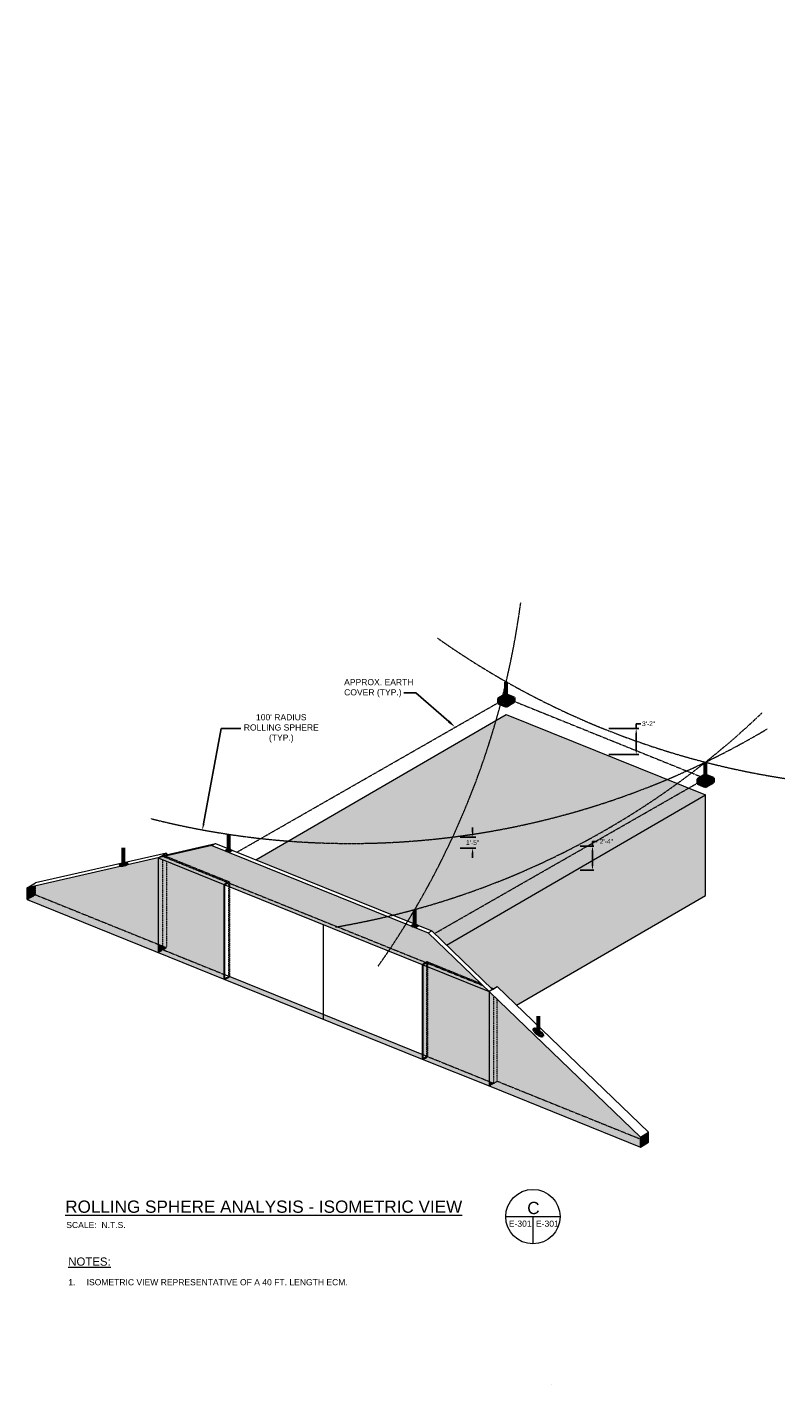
# Model space of a CAD drawing. Header units: inches. Extents: x 0 to 12398, y 1946 to 14013.
# Tile 4 of 8: x 1606 to 2721, y 12017 to 14013. Entities that reach past the tile are written whole.
import ezdxf
from ezdxf import colors
from ezdxf.entities.mleader import LeaderData, LeaderLine
from ezdxf.math import Vec2, Vec3

# ---------------------------------------------------------------- set-up
doc = ezdxf.new("R2010")
doc.units = ezdxf.units.IN
doc.header["$MEASUREMENT"] = 0
doc.linetypes.add('DASHED2', pattern=[0.375, 0.25, -0.125])
doc.linetypes.add('HIDDEN2', pattern=[0.1875, 0.125, -0.0625])
for name, color, linetype, lineweight in [('E-AIR-TERM', 3, 'Continuous', 35), ('E-ANNO-TEXT', 7, 'Continuous', 18), ('E-ISO-BLDG', 131, 'Continuous', 9), ('E-ISO-LPS', 7, 'DASHED2', 40), ('E-LPS-RSM', 30, 'DASHED2', 18)]:
    doc.layers.add(name, color=color, linetype=linetype, lineweight=lineweight)
doc.styles.get("Standard").update_dxf_attribs({"font": 'arial.ttf'})
doc.dimstyles.get("Standard").update_dxf_attribs({"dimtxt": 0.18, "dimasz": 0.18, "dimexe": 0.18, "dimexo": 0.0625, "dimgap": 0.09, "dimtad": 0, "dimtih": 1, "dimtoh": 1, "dimdec": 4, "dimzin": 0, "dimdsep": 46, "dimtxsty": 'Standard', "dimcen": 0.09, "dimadec": 0, "dimazin": 0, "dimtfac": 1, "dimtdec": 4, "dimtofl": 0, "dimtmove": 0, "dimatfit": 3, "dimfxl": 1, "dimtolj": 1, "dimtzin": 0, "dimarcsym": 0})

# ---------------------------------------------------------------- blocks, each defined once
blk = doc.blocks.new('*D25')
at = {"layer": 'Defpoints', "color": 0, "transparency": 16777216}
for p in [(2232.2, 12822.1), (2232.2, 12805.6), (2261.3, 12805.6)]:
    blk.add_point(p, dxfattribs=at)
at = {"layer": 'E-ANNO-TEXT', "color": 0, "lineweight": -2, "transparency": 16777216}
for p, q in [((2261.3, 12829.1), (2261.3, 12836.1)), ((2243.3, 12822.1), (2266.3, 12822.1)), ((2243.3, 12805.6), (2266.3, 12805.6)), ((2261.3, 12798.6), (2261.3, 12791.6))]:
    blk.add_line(p, q, dxfattribs=at)
at = {"layer": 'E-ANNO-TEXT', "color": 0, "transparency": 16777216}
for points in [[(2260.2, 12829.1), (2262.5, 12829.1), (2261.3, 12822.1)], [(2260.2, 12798.6), (2262.5, 12798.6), (2261.3, 12805.6)]]:
    blk.add_solid(points, dxfattribs=at)
at = {"layer": 'E-ANNO-TEXT', "color": 0, "transparency": 16777216, "insert": (2261.3, 12813.8), "char_height": 7, "width": 43.411, "attachment_point": 5}
blk.add_mtext('\\A1;1\'-5"', dxfattribs=at)
blk = doc.blocks.new('*D26')
at = {"layer": 'Defpoints', "color": 0, "transparency": 16777216}
for p in [(2413.2, 12808.6), (2413.4, 12773.6), (2437.7, 12773.6)]:
    blk.add_point(p, dxfattribs=at)
at = {"layer": 'E-ANNO-TEXT', "color": 0, "lineweight": -2, "transparency": 16777216}
for p, q in [((2437.7, 12808.6), (2437.7, 12815.6)), ((2437.7, 12815.6), (2444.7, 12815.6)), ((2419.7, 12808.6), (2439.7, 12808.6)), ((2437.7, 12780.6), (2437.7, 12801.6)), ((2419.7, 12773.6), (2439.7, 12773.6))]:
    blk.add_line(p, q, dxfattribs=at)
at = {"layer": 'E-ANNO-TEXT', "color": 0, "transparency": 16777216}
for points in [[(2436.5, 12801.6), (2438.9, 12801.6), (2437.7, 12808.6)], [(2436.5, 12780.6), (2438.9, 12780.6), (2437.7, 12773.6)]]:
    blk.add_solid(points, dxfattribs=at)
at = {"layer": 'E-ANNO-TEXT', "color": 0, "transparency": 16777216, "insert": (2458.1, 12815.6), "char_height": 7, "width": 43.411, "attachment_point": 5}
blk.add_mtext('\\A1;2\'-4"', dxfattribs=at)
blk = doc.blocks.new('*D28')
at = {"layer": 'Defpoints', "color": 0, "transparency": 16777216}
for p in [(2081.8, 14012.6), (1863.9, 12832.6)]:
    blk.add_point(p, dxfattribs=at)
at = {"layer": 'E-ANNO-TEXT', "color": 0, "lineweight": -2, "transparency": 16777216}
for p, q in [((1891.5, 12981.8), (1865.6, 12841.4)), ((1920.5, 12981.8), (1891.5, 12981.8))]:
    blk.add_line(p, q, dxfattribs=at)
at = {"layer": 'E-ANNO-TEXT', "color": 0, "transparency": 16777216}
blk.add_solid([(1864.1, 12841.7), (1867.1, 12841.2), (1863.9, 12832.6)], dxfattribs=at)
at = {"layer": 'E-ANNO-TEXT', "color": 0, "transparency": 16777216, "insert": (1979.9, 12981.8), "char_height": 9, "width": 117.111, "attachment_point": 5}
blk.add_mtext("\\A1;100' RADIUS ROLLING SPHERE (TYP.)", dxfattribs=at)
blk = doc.blocks.new('*D29')
at = {"layer": 'Defpoints', "color": 0, "transparency": 16777216}
for p in [(2453.3, 12981.6), (2457.3, 12943.2), (2502, 12943.2)]:
    blk.add_point(p, dxfattribs=at)
at = {"layer": 'E-ANNO-TEXT', "color": 0, "lineweight": -2, "transparency": 16777216}
for p, q in [((2462, 12981.6), (2506, 12981.6)), ((2502, 12981.6), (2502, 12988.6)), ((2502, 12988.6), (2509, 12988.6)), ((2502, 12950.2), (2502, 12974.6)), ((2462, 12943.2), (2506, 12943.2))]:
    blk.add_line(p, q, dxfattribs=at)
at = {"layer": 'E-ANNO-TEXT', "color": 0, "transparency": 16777216}
for points in [[(2500.9, 12974.6), (2503.2, 12974.6), (2502, 12981.6)], [(2500.9, 12950.2), (2503.2, 12950.2), (2502, 12943.2)]]:
    blk.add_solid(points, dxfattribs=at)
at = {"layer": 'E-ANNO-TEXT', "color": 0, "transparency": 16777216, "insert": (2520.3, 12988.6), "char_height": 7, "width": 43.411, "attachment_point": 5}
blk.add_mtext('\\A1;3\'-2"', dxfattribs=at)

msp = doc.modelspace()

# ---------------------------------------------------------------- hatches: boundary and pattern name
at = {"layer": 'E-ISO-BLDG', "true_color": 0x939598, "transparency": 33554483}
h = msp.add_hatch(color=252, dxfattribs=at)
h.dxf.hatch_style = 1
h.paths.add_polyline_path([(2285.51391, 12595.08378), (2201.21788, 12676.10702), (2201.21788, 12638.14287), (2196.00488, 12635.11762), (1877.89321, 12763.47304), (1877.89321, 12809.47304), (1798.81017, 12791.46172), (1897.03976, 12752.03158), (2187.27998, 12634.73187)])
h = msp.add_hatch(color=252, dxfattribs=at)
h.dxf.hatch_style = 1
h.paths.add_polyline_path([(1883.10621, 12807.36964), (1883.10621, 12766.49829), (2196.00488, 12640.24628), (2196.00488, 12681.11762)])
h.paths.add_polyline_path([(1883.10621, 12807.36964), (1877.89321, 12809.47304), (1877.89321, 12763.47304), (1883.10621, 12766.49829)])
h.paths.add_polyline_path([(1883.10621, 12766.49829), (1877.89321, 12763.47304), (2196.00488, 12635.11762), (2196.00488, 12640.24628)])
h = msp.add_hatch(color=252, dxfattribs=at)
h.dxf.hatch_style = 1
h.paths.add_polyline_path([(1618.15955, 12750.31816), (1618.15955, 12737.31371), (1798.81017, 12664.42265), (1798.81017, 12791.46172)])
h = msp.add_hatch(color=252, dxfattribs=at)
h.dxf.hatch_style = 1
h.paths.add_polyline_path([(1805.75609, 12788.67357), (1798.81017, 12791.46172), (1798.81017, 12664.42265), (1805.75276, 12661.62137)])
h.paths.add_polyline_path([(1810.94203, 12786.59189), (1805.75609, 12788.67357), (1805.75276, 12661.62137), (1810.94208, 12659.52753)])
h.paths.add_polyline_path([(1895.64872, 12752.58996), (1810.94203, 12786.59189), (1810.94208, 12659.52753), (1805.75263, 12656.51594), (1895.64872, 12620.24362)])
h = msp.add_hatch(color=252, dxfattribs=at)
h.dxf.hatch_style = 1
h.paths.add_polyline_path([(1606.02761, 12730.27321), (1618.15955, 12737.31371), (1618.15955, 12750.31816), (1606.02761, 12747.55509)])
h = msp.add_hatch(color=252, dxfattribs=at)
h.dxf.hatch_style = 1
h.paths.add_polyline_path([(1798.81017, 12652.48704), (1798.81017, 12664.42265), (1618.15954, 12737.31371), (1606.02761, 12730.27321)])
h = msp.add_hatch(color=252, dxfattribs=at)
h.dxf.hatch_style = 1
h.paths.add_polyline_path([(2201.21788, 12676.10702), (2196.00488, 12681.11762), (2196.00488, 12640.24628), (2201.21788, 12638.14287)])
h.paths.add_polyline_path([(2196.00488, 12640.24628), (2196.00488, 12635.11762), (2201.21788, 12638.14287)])
h = msp.add_hatch(color=252, dxfattribs=at)
h.dxf.hatch_style = 1
h.paths.add_polyline_path([(1798.81017, 12664.42265), (1798.81017, 12652.48704), (1810.94208, 12659.52753)])
h = msp.add_hatch(color=252, dxfattribs=at)
h.dxf.hatch_style = 1
h.paths.add_polyline_path([(1895.64872, 12613.41349), (1895.64872, 12620.24362), (1805.75263, 12656.51594), (1798.81017, 12652.48704)])
h = msp.add_hatch(color=252, dxfattribs=at)
h.dxf.hatch_style = 1
h.paths.add_polyline_path([(2188.67537, 12502.00983), (2194.22248, 12499.77162), (2285.50507, 12462.89041), (2285.51391, 12595.08378), (2188.67537, 12634.16868)])
h = msp.add_hatch(color=252, dxfattribs=at)
h.dxf.hatch_style = 1
h.paths.add_polyline_path([(2285.50507, 12462.93985), (2292.45637, 12460.13506), (2297.64582, 12463.14665), (2508.15766, 12378.20687), (2508.15766, 12381.08418), (2285.51391, 12595.08378)])
h = msp.add_hatch(color=252, dxfattribs=at)
h.dxf.hatch_style = 1
h.paths.add_polyline_path([(2194.22248, 12499.77162), (2188.67537, 12502.00983), (2188.67537, 12495.17954), (2285.50462, 12456.10076), (2285.50507, 12462.89041)])
h = msp.add_hatch(color=252, dxfattribs=at)
h.dxf.hatch_style = 1
h.paths.add_polyline_path([(2508.15766, 12366.27122), (2508.15766, 12378.20687), (2297.64582, 12463.14665), (2292.45637, 12460.13506), (2285.50462, 12456.10076)])
h = msp.add_hatch(color=252, dxfattribs=at)
h.dxf.hatch_style = 1
h.paths.add_polyline_path([(2292.45637, 12460.13506), (2285.50507, 12462.93985), (2285.50462, 12456.10076)])
h = msp.add_hatch(color=252, dxfattribs=at)
h.dxf.hatch_style = 1
h.paths.add_polyline_path([(2520.2896, 12388.12469), (2508.15766, 12381.08418), (2508.15766, 12378.20687), (2520.2896, 12373.31173)])
h.paths.add_polyline_path([(2508.15766, 12378.20687), (2508.15766, 12366.27122), (2520.2896, 12373.31173)])
at = {"layer": 'E-ISO-LPS', "linetype": 'Continuous'}
h = msp.add_hatch(dxfattribs=at)
h.set_pattern_fill('AR-CONC', color=256, scale=0.5)
h.set_pattern_definition([(50, (-276.996, 11147.1426), (3.586301, -0.3137607), [0.375, -4.125]), (355, (-276.996, 11147.1426), (-0.6937567, 3.7609607), [0.3, -3.3]), (100.45144, (-276.697, 11147.1165), (2.8925442, 3.4472), [0.318701, -3.5057106]), (46.1842, (-276.996, 11148.1426), (5.3362067, -0.8275964), [0.5625, -6.1875]), (96.63564, (-276.5513, 11148.0737), (4.67331, 4.870593), [0.478052, -5.258569]), (351.18416, (-276.996, 11148.1426), (4.67331, 4.870593), [0.45, -4.95]), (21, (-276.496, 11147.8926), (2.9845353, -2.0130945), [0.375, -4.125]), (326, (-276.496, 11147.8926), (1.2165767, 3.6257502), [0.3, -3.3]), (71.45144, (-276.2473, 11147.725), (4.201112, 1.6126558), [0.318701, -3.5057106]), (37.5, (-276.996, 11147.1426), (0.0607993, 1.66446927), [0, -3.26, 0, -3.35, 0, -3.3125]), (7.5, (-276.996, 11147.1426), (1.3153477, 1.9720586), [0, -1.91, 0, -3.185, 0, -1.2625]), (327.5, (-278.111, 11147.1426), (2.6691122, -0.11277436), [0, -1.25, 0, -3.9, 0, -5.175]), (317.5, (-278.611, 11147.1426), (2.9159308, 0.5005249), [0, -1.625, 0, -2.59, 0, -3.675])])
h.paths.add_polyline_path([(2305.68672, 13022.81562), (2298.97817, 13025.52246), (2298.97817, 13018.92246)])
h.paths.add_polyline_path([(2311.21927, 13020.58328), (2305.68672, 13022.81562), (2298.97817, 13018.92246), (2311.21927, 13013.98328)])
h.paths.add_polyline_path([(2322.63606, 13020.60876), (2315.92751, 13023.31561), (2311.21927, 13020.58328), (2311.21927, 13013.98328)])
h.paths.add_polyline_path([(2322.63606, 13027.20876), (2315.92751, 13023.31561), (2322.63606, 13020.60876)])
at = {"layer": 'E-ISO-LPS'}
h = msp.add_hatch(color=256, dxfattribs=at)
h.dxf.hatch_style = 1
edge = h.paths.add_edge_path()
edge.add_ellipse((2310.80712, 13026.36561), major_axis=(2.10152, 0.022), ratio=0.3366627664, start_angle=90, end_angle=180)
edge.add_line((2308.7056, 13026.34361), (2310.80712, 13026.36561))
edge.add_line((2310.80712, 13026.36561), (2310.79971, 13027.07312))
edge = h.paths.add_edge_path()
edge.add_line((2310.80712, 13026.36561), (2308.7056, 13026.34361))
edge.add_ellipse((2310.80712, 13026.36561), major_axis=(2.10152, 0.022), ratio=0.3366627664, start_angle=180, end_angle=270)
edge.add_line((2310.81452, 13025.65811), (2310.80712, 13026.36561))
edge = h.paths.add_edge_path()
edge.add_ellipse((2310.80712, 13026.36561), major_axis=(2.10152, 0.022), ratio=0.3366627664, start_angle=270, end_angle=360)
edge.add_line((2312.90863, 13026.38762), (2310.80712, 13026.36561))
edge.add_line((2310.80712, 13026.36561), (2310.81452, 13025.65811))
edge = h.paths.add_edge_path()
edge.add_ellipse((2310.80712, 13026.36561), major_axis=(2.10152, 0.022), ratio=0.3366627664, start_angle=0, end_angle=89.79804024)
edge.add_line((2310.80712, 13027.07319), (2310.80712, 13026.36561))
edge.add_line((2310.80712, 13026.36561), (2312.90863, 13026.38762))
at = {"layer": 'E-ISO-LPS', "linetype": 'Continuous'}
h = msp.add_hatch(dxfattribs=at)
h.set_pattern_fill('AR-CONC', color=256, scale=0.5)
h.set_pattern_definition([(50, (16.0306, 11028.9088), (3.586301, -0.3137607), [0.375, -4.125]), (355, (16.0306, 11028.9088), (-0.6937567, 3.7609607), [0.3, -3.3]), (100.45144, (16.3295, 11028.8827), (2.8925442, 3.4472), [0.318701, -3.5057106]), (46.1842, (16.0306, 11029.909), (5.3362067, -0.8275964), [0.5625, -6.1875]), (96.63564, (16.4753, 11029.84), (4.67331, 4.870593), [0.478052, -5.258569]), (351.18416, (16.0306, 11029.909), (4.67331, 4.870593), [0.45, -4.95]), (21, (16.5306, 11029.6588), (2.9845353, -2.0130945), [0.375, -4.125]), (326, (16.5306, 11029.6588), (1.2165767, 3.6257502), [0.3, -3.3]), (71.45144, (16.7793, 11029.491), (4.201112, 1.6126558), [0.318701, -3.5057106]), (37.5, (16.0306, 11028.9088), (0.0607993, 1.66446927), [0, -3.26, 0, -3.35, 0, -3.3125]), (7.5, (16.0306, 11028.9088), (1.3153477, 1.9720586), [0, -1.91, 0, -3.185, 0, -1.2625]), (327.5, (14.9156, 11028.9088), (2.6691122, -0.11277436), [0, -1.25, 0, -3.9, 0, -5.175]), (317.5, (14.4156, 11028.9088), (2.9159308, 0.5005249), [0, -1.625, 0, -2.59, 0, -3.675])])
h.paths.add_polyline_path([(2598.71336, 12904.5818), (2592.00482, 12907.28865), (2592.00482, 12900.68865)])
h.paths.add_polyline_path([(2604.24591, 12902.34946), (2598.71336, 12904.5818), (2592.00482, 12900.68865), (2604.24591, 12895.74946)])
h.paths.add_polyline_path([(2615.6627, 12902.37495), (2608.95415, 12905.08179), (2604.24591, 12902.34946), (2604.24591, 12895.74946)])
h.paths.add_polyline_path([(2615.6627, 12908.97495), (2608.95415, 12905.08179), (2615.6627, 12902.37495)])
at = {"layer": 'E-ISO-LPS'}
h = msp.add_hatch(color=256, dxfattribs=at)
h.dxf.hatch_style = 1
edge = h.paths.add_edge_path()
edge.add_ellipse((2603.83376, 12908.1318), major_axis=(2.10152, 0.022), ratio=0.3366627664, start_angle=90, end_angle=180)
edge.add_line((2601.73224, 12908.10979), (2603.83376, 12908.1318))
edge.add_line((2603.83376, 12908.1318), (2603.82635, 12908.8393))
edge = h.paths.add_edge_path()
edge.add_line((2603.83376, 12908.1318), (2601.73224, 12908.10979))
edge.add_ellipse((2603.83376, 12908.1318), major_axis=(2.10152, 0.022), ratio=0.3366627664, start_angle=180, end_angle=270)
edge.add_line((2603.84116, 12907.42429), (2603.83376, 12908.1318))
edge = h.paths.add_edge_path()
edge.add_ellipse((2603.83376, 12908.1318), major_axis=(2.10152, 0.022), ratio=0.3366627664, start_angle=270, end_angle=360)
edge.add_line((2605.93527, 12908.1538), (2603.83376, 12908.1318))
edge.add_line((2603.83376, 12908.1318), (2603.84116, 12907.42429))
edge = h.paths.add_edge_path()
edge.add_ellipse((2603.83376, 12908.1318), major_axis=(2.10152, 0.022), ratio=0.3366627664, start_angle=0, end_angle=89.79804024)
edge.add_line((2603.83376, 12908.83937), (2603.83376, 12908.1318))
edge.add_line((2603.83376, 12908.1318), (2605.93527, 12908.1538))
h = msp.add_hatch(color=256, dxfattribs=at)
h.dxf.hatch_style = 1
edge = h.paths.add_edge_path()
edge.add_ellipse((1902.64894, 12802.10342), major_axis=(0.96733, 0.01287), ratio=0.3366627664, start_angle=0, end_angle=360)
h = msp.add_hatch(color=256, dxfattribs=at)
h.dxf.hatch_style = 1
edge = h.paths.add_edge_path()
edge.add_ellipse((1748.02638, 12782.03432), major_axis=(1.32558, 0.31225), ratio=0.3366627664, start_angle=0, end_angle=360)
h = msp.add_hatch(color=256, dxfattribs=at)
h.dxf.hatch_style = 1
edge = h.paths.add_edge_path()
edge.add_ellipse((2176.35484, 12691.61058), major_axis=(0.96733, 0.01287), ratio=0.3366627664, start_angle=0, end_angle=360)
h = msp.add_hatch(color=256, dxfattribs=at)
h.dxf.hatch_style = 1
edge = h.paths.add_edge_path()
edge.add_ellipse((2358.14724, 12534.62115), major_axis=(1.62232, -1.33602), ratio=0.3366627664, start_angle=0, end_angle=360)
at = {"layer": 'E-LPS-RSM', "true_color": 0x939598, "transparency": 33554483}
h = msp.add_hatch(color=252, dxfattribs=at)
h.dxf.hatch_style = 1
h.paths.add_polyline_path([(2310.80712, 13002.36561), (1942.40525, 12788.57162), (2092.86368, 12727.86289), (2310.80712, 12854.34162)])
h.paths.add_polyline_path([(2310.80712, 13002.36561), (2310.80712, 12854.34162), (2427.44537, 12807.27905), (2579.22486, 12894.06128)])
h.paths.add_polyline_path([(2603.83376, 12736.1078), (2453.37533, 12796.81653), (2223.05295, 12663.15396), (2287.64673, 12601.06334), (2292.45637, 12599.11268), (2297.64585, 12602.12428), (2325.99867, 12574.87226)])
h.paths.add_polyline_path([(2427.44537, 12807.27905), (2310.80712, 12854.34162), (2092.86368, 12727.86289), (2201.21788, 12684.14287), (2205.27058, 12680.24723)])
h.paths.add_polyline_path([(2453.37533, 12796.81653), (2427.44537, 12807.27905), (2205.27058, 12680.24723), (2223.05295, 12663.15396)])
h.paths.add_polyline_path([(2603.83376, 12884.1318), (2579.22486, 12894.06128), (2427.44537, 12807.27905), (2453.37533, 12796.81653)])
h.paths.add_polyline_path([(2603.83376, 12884.1318), (2453.37533, 12796.81653), (2603.83376, 12736.1078)])
h = msp.add_hatch(color=252, dxfattribs=at)
h.dxf.hatch_style = 1
h.paths.add_polyline_path([(1903.98221, 12616.88112), (1897.03976, 12612.85222), (2042.15987, 12554.29746), (2042.15987, 12561.1276)])
h.paths.add_polyline_path([(2042.15987, 12561.1276), (2042.15987, 12554.29746), (2187.27998, 12495.7427), (2187.27998, 12502.57286)])

# ---------------------------------------------------------------- linework, layer by layer
at = {"layer": 'E-AIR-TERM', "lineweight": 30}
msp.add_line((2377.62804, 12016.75672), (2377.62804, 12016.74301), dxfattribs=at)
at = {"layer": 'E-ANNO-TEXT'}
for p, q in [((2310.03218, 12264.03386), (2390.03218, 12264.03386)), ((2350.03218, 12264.03386), (2350.03218, 12224.03386))]:
    msp.add_line(p, q, dxfattribs=at)
msp.add_circle((2350.03218, 12264.03386), 40, dxfattribs=at)
at = {"layer": 'E-ISO-BLDG', "color": 114, "linetype": 'HIDDEN2', "true_color": 0x139b48}
for p, q in [((1914.5617, 12799.80626), (2310.80712, 13026.36561)), ((2310.80712, 13026.36561), (2603.83376, 12908.13835)), ((2205.27058, 12680.24723), (2603.83376, 12908.1318))]:
    msp.add_line(p, q, dxfattribs=at)
at = {"layer": 'E-ISO-BLDG'}
for p, q in [((1942.40525, 12788.57162), (2310.80712, 13002.36561)), ((2310.80712, 13002.36561), (2603.83376, 12884.1318)), ((2223.05295, 12663.15396), (2603.83376, 12884.1318)), ((2603.83376, 12736.1078), (2603.83376, 12884.1318)), ((1877.89321, 12809.47304), (1606.02761, 12747.55509)), ((1810.94331, 12798.50292), (1618.15955, 12754.59558)), ((1798.81017, 12791.46172), (1810.94331, 12798.50292)), ((1804.02317, 12794.48697), (1883.10621, 12812.49829)), ((1810.94331, 12798.50292), (1810.94202, 12796.06545)), ((1877.89321, 12809.47304), (1883.10621, 12812.49829)), ((1877.89321, 12809.47304), (2196.00488, 12681.11762)), ((1798.81017, 12791.46172), (1798.81017, 12652.48704)), ((1798.81017, 12791.46172), (1897.03976, 12752.03158)), ((1606.02761, 12747.55509), (1618.15955, 12754.59559)), ((1606.02761, 12730.27321), (1606.02761, 12747.55509)), ((1895.64872, 12613.41349), (1895.64872, 12752.59)), ((1897.03976, 12612.85222), (1897.03976, 12752.03158)), ((1897.03976, 12752.03158), (2187.27998, 12634.73187)), ((2326.02889, 12574.8898), (2603.83376, 12736.1078)), ((1606.02761, 12730.27321), (1897.03976, 12612.85222)), ((2042.15987, 12554.29746), (2042.15987, 12693.38173)), ((2196.00488, 12681.11762), (2201.21788, 12684.14287)), ((2187.27998, 12634.73187), (2285.51391, 12595.08378)), ((2187.27998, 12634.73187), (2187.27998, 12495.74271)), ((2188.67537, 12495.17954), (2188.67537, 12634.16868)), ((1903.98221, 12616.88112), (2194.22248, 12499.77162)), ((1897.03976, 12612.85222), (2187.27998, 12495.7427)), ((2285.51391, 12595.08378), (2285.50462, 12456.10076)), ((2290.72944, 12598.10385), (2285.51391, 12595.08378)), ((2290.72269, 12598.10658), (2297.64585, 12602.12428)), ((2187.27998, 12495.7427), (2285.50462, 12456.10076)), ((2285.50462, 12456.10076), (2508.15766, 12366.27122)), ((2508.15766, 12381.08418), (2520.2896, 12388.12469)), ((2508.15766, 12366.27122), (2508.15766, 12381.08418)), ((2520.2896, 12373.31173), (2520.2896, 12388.12469)), ((2508.15766, 12366.27122), (2520.2896, 12373.31173))]:
    msp.add_line(p, q, dxfattribs=at)
at = {"layer": 'E-ISO-BLDG', "linetype": 'HIDDEN2'}
for p, q in [((1805.91758, 12795.58634), (1806.97569, 12795.15941)), ((1809.88736, 12793.98457), (1903.93911, 12756.03547)), ((1805.75263, 12656.51594), (1805.75609, 12788.67357)), ((1806.93484, 12793.31213), (2276.32494, 12603.91598)), ((1810.94203, 12786.59189), (1810.94208, 12659.52753)), ((1895.64872, 12752.59), (1902.59118, 12756.6189)), ((1897.03976, 12752.03158), (1903.98221, 12756.06049)), ((1902.59118, 12756.6189), (1903.98221, 12756.06049)), ((1902.59118, 12617.44239), (1902.59118, 12756.57935)), ((1903.98221, 12616.88112), (1903.98221, 12756.06049)), ((1606.02761, 12730.27321), (1618.15955, 12737.31371)), ((1618.15954, 12737.31371), (1810.94208, 12659.52753)), ((1618.15955, 12737.31371), (1618.15955, 12750.31816)), ((1798.81017, 12652.48704), (1810.94208, 12659.52753)), ((1805.75263, 12656.51594), (1903.98221, 12616.88112)), ((2187.27998, 12634.73187), (2194.22679, 12638.94622)), ((2188.67537, 12634.16868), (2195.61782, 12638.38781)), ((2194.22679, 12499.76972), (2194.22679, 12638.94622)), ((2194.22679, 12638.94622), (2195.61782, 12638.38781)), ((2195.61782, 12499.20845), (2195.61782, 12638.38781)), ((2195.61782, 12638.38781), (2273.1947, 12606.9247)), ((1895.64872, 12613.41349), (1902.59118, 12617.44239)), ((1897.03976, 12612.85222), (1903.98221, 12616.88112)), ((2287.64673, 12601.06334), (2292.46024, 12599.11111)), ((2292.40231, 12460.10369), (2292.45637, 12588.41086)), ((2297.64582, 12463.14665), (2297.64585, 12583.42287)), ((2187.28433, 12495.74082), (2194.22679, 12499.76972)), ((2188.67537, 12495.17954), (2195.61782, 12499.20845)), ((2194.22248, 12499.77162), (2292.40231, 12460.10369)), ((2285.50462, 12456.10076), (2292.40231, 12460.10369)), ((2292.40231, 12460.10369), (2297.64582, 12463.14665)), ((2297.64584, 12463.14664), (2508.15766, 12378.20687))]:
    msp.add_line(p, q, dxfattribs=at)
at = {"layer": 'E-ISO-BLDG', "lineweight": 9}
for p, q in [((1883.10621, 12812.49829), (2201.21788, 12684.14287)), ((2196.00488, 12681.11762), (2508.15766, 12381.08418)), ((2201.21788, 12684.14287), (2290.72269, 12598.10658)), ((2297.64585, 12602.12428), (2520.2896, 12388.12469))]:
    msp.add_line(p, q, dxfattribs=at)
at = {"layer": 'E-ISO-LPS', "linetype": 'Continuous', "lineweight": 60}
for p, q in [((2310.80712, 13026.36561), (2310.80712, 13050.36561)), ((2603.83376, 12908.1318), (2603.83376, 12932.1318)), ((1902.64894, 12802.10342), (1902.64894, 12826.10342)), ((1748.02638, 12782.03432), (1748.02638, 12806.03432)), ((2176.35484, 12691.61058), (2176.35484, 12715.61058)), ((2358.14724, 12534.62115), (2358.14724, 12558.62115))]:
    msp.add_line(p, q, dxfattribs=at)
at = {"layer": 'E-ISO-LPS', "linetype": 'Continuous'}
for p, q in [((2298.97817, 13025.52246), (2310.39496, 13032.14795)), ((2298.97817, 13025.52246), (2298.97817, 13018.92246)), ((2298.97817, 13025.52246), (2311.21927, 13020.58328)), ((2298.97817, 13018.92246), (2311.21927, 13013.98328)), ((2310.39496, 13032.14795), (2322.63606, 13027.20876)), ((2310.81452, 13025.65811), (2310.79971, 13027.07312)), ((2311.21927, 13020.58328), (2322.63606, 13027.20876)), ((2311.21927, 13013.98328), (2322.63606, 13020.60876)), ((2311.21927, 13020.58328), (2311.21927, 13013.98328)), ((2322.63606, 13027.20876), (2322.63606, 13020.60876)), ((2592.00482, 12907.28865), (2603.4216, 12913.91413)), ((2603.4216, 12913.91413), (2615.6627, 12908.97495)), ((2592.00482, 12907.28865), (2592.00482, 12900.68865)), ((2592.00482, 12907.28865), (2604.24591, 12902.34946)), ((2592.00482, 12900.68865), (2604.24591, 12895.74946)), ((2603.84116, 12907.42429), (2603.82635, 12908.8393)), ((2604.24591, 12902.34946), (2615.6627, 12908.97495)), ((2604.24591, 12895.74946), (2615.6627, 12902.37495)), ((2604.24591, 12902.34946), (2604.24591, 12895.74946)), ((2615.6627, 12908.97495), (2615.6627, 12902.37495))]:
    msp.add_line(p, q, dxfattribs=at)
at = {"layer": 'E-ISO-LPS'}
for p, q in [((2308.7056, 13026.34361), (2312.90863, 13026.38762)), ((2601.73224, 12908.10979), (2605.93527, 12908.1538))]:
    msp.add_line(p, q, dxfattribs=at)
at = {"layer": 'E-ISO-LPS', "linetype": 'Continuous'}
for centre, major_axis in [((2310.80712, 13026.36561), (8.40607, 0.08801)), ((2310.80712, 13026.36561), (4.20304, 0.04401)), ((2310.80712, 13026.36561), (2.10152, 0.022)), ((2603.83376, 12908.1318), (8.40607, 0.08801)), ((2603.83376, 12908.1318), (4.20304, 0.04401)), ((2603.83376, 12908.1318), (2.10152, 0.022)), ((1902.64894, 12802.10342), (3.86931, 0.05147)), ((1902.64894, 12802.10342), (1.93465, 0.02574)), ((1902.64894, 12802.10342), (0.96733, 0.01287)), ((1748.02638, 12782.03432), (5.30232, 1.24899)), ((1748.02638, 12782.03432), (2.65116, 0.62449)), ((1748.02638, 12782.03432), (1.32558, 0.31225)), ((2176.35484, 12691.61058), (3.86931, 0.05147)), ((2176.35484, 12691.61058), (1.93465, 0.02574)), ((2176.35484, 12691.61058), (0.96733, 0.01287)), ((2358.14724, 12534.62115), (6.48928, -5.34406)), ((2358.14724, 12534.62115), (3.24464, -2.67203)), ((2358.14724, 12534.62115), (1.62232, -1.33602))]:
    msp.add_ellipse(centre, major_axis=major_axis, ratio=0.3366627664, dxfattribs=at)
at = {"layer": 'E-LPS-RSM'}
for centre, start, end in [((1142.69247, 13325.15312), 324.72977416, 352.42389069), ((2902.4283, 14094.38878), 234.75402417, 261.29046813), ((1858.78988, 13872.82814), 279.63097712, 313.65001828), ((2081.83638, 14012.64961), 255.84788378, 300.71696687)]:
    msp.add_arc(centre, 1200, start, end, dxfattribs=at)

# ---------------------------------------------------------------- texts
at = {"layer": 'E-ANNO-TEXT', "attachment_point": 1}
for s, width, insert, char_height in [('APPROX. EARTH COVER (TYP.)', 118.8469718, (2072.38544, 13054.29713), 9), ('{\\LROLLING SPHERE ANALYSIS - ISOMETRIC VIEW^I}', 791.9056693, (1662.12378, 12287.68207), 18), ('C', 36.4664863, (2341.73476, 12285.74823), 18), ('SCALE:  N.T.S.', 103.0824088, (1663.62349, 12256.19926), 9), ('E-301', 35.4157189, (2314.60103, 12258.21605), 9), ('E-301', 35.4157189, (2354.60103, 12258.21605), 9), ('{\\LNOTES:}', 202.3478761, (1666.53167, 12203.95144), 12)]:
    msp.add_mtext_dynamic_manual_height_columns(s, width=width, gutter_width=48, heights=[0], dxfattribs=dict(at, insert=insert, char_height=char_height))
at = {"layer": 'E-ANNO-TEXT', "insert": (1666.53167, 12172.11728), "char_height": 9, "attachment_point": 1, "line_spacing_factor": 0.8}
msp.add_mtext_dynamic_manual_height_columns('\\A1;\\pxi-3,l3,sm1,t3;1.^IISOMETRIC VIEW REPRESENTATIVE OF A 40 FT. LENGTH ECM.', width=437.298019, gutter_width=48, heights=[45.19361], dxfattribs=at)

# ---------------------------------------------------------------- dimensions: what is measured, and where the dimension line sits
at = {"layer": 'E-ANNO-TEXT'}
dim = msp.add_radius_dim(center=(2081.83638, 14012.64961), mpoint=(1863.94162, 12832.59797), text="100' RADIUS ROLLING SPHERE (TYP.)", dimstyle='Standard', override={"dimtxt": 9, "dimasz": 9, "dimexe": 2, "dimexo": 2, "dimgap": 5, "dimdec": 0, "dimlunit": 3, "dimtofl": 0}, dxfattribs=at)
dim.commit()
dim.dimension.update_dxf_attribs({"geometry": '*D28', "text_midpoint": (1979.86476, 12981.75246), "dimtype": 164})
for base, p1, p2, override, picture, middle in [((2502.04433, 12943.24871), (2453.33242, 12981.5937), (2457.32044, 12943.24871), {"dimtxt": 7, "dimasz": 7, "dimexe": 4, "dimexo": 0.5, "dimgap": 2, "dimdec": 0, "dimlunit": 4, "dimfxl": 40, "dimfxlon": 1}, '*D29', (2520.34583, 12988.5937)), ((2261.33946, 12805.55595), (2232.1602, 12822.10236), (2232.1602, 12805.55595), {"dimtxt": 7, "dimasz": 7, "dimexe": 5, "dimexo": 5, "dimgap": 4, "dimdec": 0, "dimlunit": 4, "dimfxl": 18, "dimfxlon": 1}, '*D25', (2261.33946, 12813.82916))]:
    dim = msp.add_linear_dim(base=base, p1=p1, p2=p2, angle=90, dimstyle='Standard', override=override, dxfattribs=at)
    dim.commit()
    dim.dimension.update_dxf_attribs({"geometry": picture, "text_midpoint": middle, "dimtype": 160})
dim = msp.add_linear_dim(base=(2437.69046, 12773.64288), p1=(2413.18075, 12808.56748), p2=(2413.44336, 12773.64288), angle=90, text='2\'-4"', dimstyle='Standard', override={"dimtxt": 7, "dimasz": 7, "dimexe": 2, "dimexo": 1, "dimgap": 4, "dimdec": 0, "dimlunit": 4, "dimfxl": 18, "dimfxlon": 1}, dxfattribs=at)
dim.commit()
dim.dimension.update_dxf_attribs({"geometry": '*D26', "text_midpoint": (2458.05403, 12815.56748), "dimtype": 160})

# ---------------------------------------------------------------- leaders
ml = msp.add_multileader_mtext('Standard', dxfattribs=at)
ml.set_content('', color=256)
ml.set_leader_properties()
ml.build(insert=Vec2(0, 0))
ml.multileader.update_dxf_attribs({"dogleg_length": 0.36, "arrow_head_size": 12, "scale": 48})
ctx = ml.context
ctx.base_point, ctx.scale, ctx.char_height, ctx.arrow_head_size, ctx.landing_gap_size, ctx.plane_origin = Vec3(2151.7056, 13033.92563), 48, 8.64, 12, 4.32, Vec3(1979.40567, 12970.48224)
ctx.text_align_type = 2
notes = []
notes.append((ctx, [(1, (1, 1, 0), (2177.6256, 13033.92563), (-1, 0), 17.28, [(0, [(2235.4032, 12983.93842)], 0, [])])]))
ctx.mtext.insert, ctx.mtext.alignment, ctx.mtext.flow_direction = Vec3(2156.0256, 13038.24563), 3, 5
for ctx, leaders in notes:
    for number, flags, end, landing, length, lines in leaders:
        leader = LeaderData()
        leader.index, (leader.has_last_leader_line, leader.has_dogleg_vector, leader.attachment_direction) = number, flags
        leader.last_leader_point, leader.dogleg_vector, leader.dogleg_length = Vec3(end), Vec3(landing), length
        for number, points, colour, breaks in lines:
            line = LeaderLine()
            line.index, line.vertices, line.color, line.breaks = number, Vec3.list(points), colors.encode_raw_color(colour), breaks
            leader.lines.append(line)
        ctx.leaders.append(leader)

doc.saveas('drawing.dxf')
